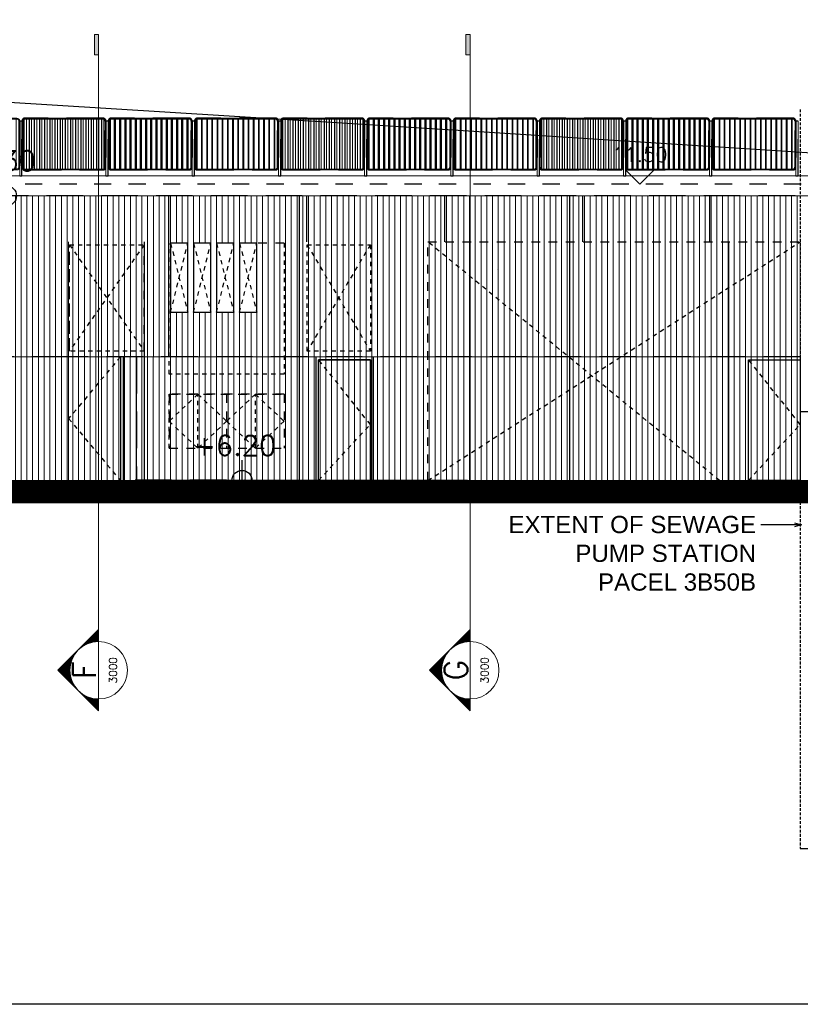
# Model space of a CAD drawing. Header units: millimetres. Extents: x 113048 to 489828, y -130780 to 23393.
# Tile 2 of 98: x 127234 to 140811, y -130780 to -113657. Entities that reach past the tile are written whole.
import ezdxf
from ezdxf.enums import TextEntityAlignment as Align

# ---------------------------------------------------------------- set-up
doc = ezdxf.new("R2010")
doc.units = ezdxf.units.MM
doc.header["$LTSCALE"] = 100
for name, pattern in [('CONTINOUS', [0]), ('Dash', [6, 3, -3]), ('Hidden', [9.525, 6.35, -3.175]), ('HIDDENX2', [0.75, 0.5, -0.25])]:
    doc.linetypes.add(name, pattern=pattern)
for name, color, linetype in [('+C-160', 160, 'Hidden'), ('DLN040__', 7, 'Continuous'), ('DLN210__', 7, 'Continuous'), ('DLN240__', 1, 'Continuous'), ('DLN280__', 3, 'Continuous'), ('DLN910__', 3, 'Continuous'), ('DLN980__', 1, 'Continuous'), ('EXTDIM', 1, 'Continuous'), ('HCL246', 1, 'Continuous'), ('LEVEL', 7, 'Continuous'), ('S_Dim', 1, 'Continuous')]:
    doc.layers.add(name, color=color, linetype=linetype)
for name, color, linetype, lineweight in [('A-215-M_CURT_PANEL', 51, 'Continuous', 9), ('A-WALL', 2, 'Continuous', 9), ('Lourve', 1, 'Continuous', 0), ('MARK', 7, 'Continuous', 0), ('Metal Railing', 251, 'Continuous', 9), ('Vertical Fin', 7, 'Continuous', 9)]:
    doc.layers.add(name, color=color, linetype=linetype, lineweight=lineweight)
doc.styles.add('romans', font='romans.shx')
doc.styles.add('Swis721tBT', font='swissl.ttf')
doc.styles.add('SWISS MD BT', font='swiss.ttf')
doc.dimstyles.new('INTDIM', dxfattribs={"dimtxt": 200, "dimasz": 125, "dimexe": 100, "dimexo": 150, "dimgap": 80, "dimtad": 1, "dimdec": 0, "dimzin": 9, "dimdsep": 46, "dimtxsty": 'Swis721tBT', "dimblk": 'OPEN30', "dimcen": -125, "dimclrd": 256, "dimclre": 256, "dimclrt": 2, "dimaunit": 1, "dimadec": 1, "dimazin": 0, "dimtfac": 0.444444, "dimtdec": 0, "dimtix": 1, "dimtmove": 2, "dimatfit": 3, "dimldrblk": 'OPEN30', "dimfxl": 0, "dimtolj": 1, "dimlwd": -1, "dimlwe": -1, "dimarcsym": 0})

# ---------------------------------------------------------------- blocks, each defined once
blk = doc.blocks.new('_Open30')
at = {"color": 0, "linetype": 'ByBlock', "lineweight": -2}
for p, q in [((-1, 0.27), (0, 0)), ((0, 0), (-1, -0.27)), ((0, 0), (-1, 0))]:
    blk.add_line(p, q, dxfattribs=at)
blk = doc.blocks.new('ELEX')
at = {"layer": 'LEVEL'}
for p, q in [((0, 0.5), (0, -0.5)), ((0.5, 0), (-0.5, 0))]:
    blk.add_line(p, q, dxfattribs=at)
blk.add_circle((0, 0), 0.25, dxfattribs=at)
at = {"layer": 'LEVEL', "style": 'romans'}
blk.add_attdef('ELEX', (0.257, 0.354), '', height=0.5, dxfattribs=at)
blk = doc.blocks.new('ELSECT')
at = {"layer": 'LEVEL'}
for p, q in [((-0.5, 0.5), (0, 0)), ((0.5, 0.5), (-0.5, 0.5)), ((0, 0), (0.5, 0.5))]:
    blk.add_line(p, q, dxfattribs=at)
at = {"layer": 'LEVEL', "style": 'romans'}
blk.add_attdef('ELSECT', text='', height=1, dxfattribs=at).set_placement((0, 1), align=Align.CENTER)
blk = doc.blocks.new('L1500 Metal Railing')
h = blk.add_hatch()
h.set_pattern_fill('_USER', color=256, scale=90, angle=228.6498, pattern_type=0)
h.set_pattern_definition([(90, (2e-07, 885), (-90, -1e-14), [])])
edge = h.paths.add_edge_path()
edge.add_line((-680, 15), (680, 15))
edge.add_arc((680, 50), 35, 270, 360)
edge.add_line((715, 50), (715, 850))
edge.add_arc((680, 850), 35, 360, 450)
edge.add_line((680, 885), (-680, 885))
edge.add_arc((-680, 850), 35, 450, 540)
edge.add_line((-715, 850), (-715, 50))
edge.add_arc((-680, 50), 35, 180, 270)
for points in [[(-680, 0), (680, 0, 0.414214), (730, 50), (730, 850, 0.414214), (680, 900), (-680, 900, 0.414214), (-730, 850), (-730, 50, 0.414214)], [(-680, 15), (680, 15, 0.414214), (715, 50), (715, 850, 0.414214), (680, 885), (-680, 885, 0.414214), (-715, 850), (-715, 50, 0.414214)]]:
    blk.add_lwpolyline(points, format="xyb", close=True)
for points in [[(-770, -100), (-730, -100), (-730, 850), (-770, 850)], [(730, -100), (770, -100), (770, 850), (730, 850)]]:
    blk.add_lwpolyline(points, close=True)
blk = doc.blocks.new('A$C713849A3')
at = {"layer": '+C-160'}
h = blk.add_hatch(dxfattribs=at)
h.set_pattern_fill('_USER', color=256, scale=90, angle=228.6498, pattern_type=0)
h.set_pattern_definition([(90, (-130176.795, -17605.06), (-90, -1e-14), [])])
edge = h.paths.add_edge_path()
edge.add_line((-130857, -18475), (-129497, -18475))
edge.add_arc((-129497, -18440), 35, 270, 360)
edge.add_line((-129462, -18440), (-129462, -17640))
edge.add_arc((-129497, -17640), 35, 360, 450)
edge.add_line((-129497, -17605), (-130857, -17605))
edge.add_arc((-130857, -17640), 35, 450, 540)
edge.add_line((-130892, -17640), (-130892, -18440))
edge.add_arc((-130857, -18440), 35, 180, 270)
h = blk.add_hatch(dxfattribs=at)
h.set_pattern_fill('_USER', color=256, scale=90, angle=228.6498, pattern_type=0)
h.set_pattern_definition([(90, (-128676.795, -17605.06), (-90, -1e-14), [])])
edge = h.paths.add_edge_path()
edge.add_line((-129357, -18475), (-127997, -18475))
edge.add_arc((-127997, -18440), 35, 270, 360)
edge.add_line((-127962, -18440), (-127962, -17640))
edge.add_arc((-127997, -17640), 35, 360, 450)
edge.add_line((-127997, -17605), (-129357, -17605))
edge.add_arc((-129357, -17640), 35, 450, 540)
edge.add_line((-129392, -17640), (-129392, -18440))
edge.add_arc((-129357, -18440), 35, 180, 270)
h = blk.add_hatch(dxfattribs=at)
h.set_pattern_fill('_USER', color=256, scale=90, angle=228.6498, pattern_type=0)
h.set_pattern_definition([(90, (-127176.795, -17605.06), (-90, -1e-14), [])])
edge = h.paths.add_edge_path()
edge.add_line((-127857, -18475), (-126497, -18475))
edge.add_arc((-126497, -18440), 35, 270, 360)
edge.add_line((-126462, -18440), (-126462, -17640))
edge.add_arc((-126497, -17640), 35, 360, 450)
edge.add_line((-126497, -17605), (-127857, -17605))
edge.add_arc((-127857, -17640), 35, 450, 540)
edge.add_line((-127892, -17640), (-127892, -18440))
edge.add_arc((-127857, -18440), 35, 180, 270)
h = blk.add_hatch(dxfattribs=at)
h.set_pattern_fill('_USER', color=256, scale=90, angle=228.6498, pattern_type=0)
h.set_pattern_definition([(90, (-125676.795, -17605.06), (-90, -1e-14), [])])
edge = h.paths.add_edge_path()
edge.add_line((-126357, -18475), (-124997, -18475))
edge.add_arc((-124997, -18440), 35, 270, 360)
edge.add_line((-124962, -18440), (-124962, -17640))
edge.add_arc((-124997, -17640), 35, 360, 450)
edge.add_line((-124997, -17605), (-126357, -17605))
edge.add_arc((-126357, -17640), 35, 450, 540)
edge.add_line((-126392, -17640), (-126392, -18440))
edge.add_arc((-126357, -18440), 35, 180, 270)
h = blk.add_hatch(dxfattribs=at)
h.set_pattern_fill('_USER', color=256, scale=90, angle=228.6498, pattern_type=0)
h.set_pattern_definition([(90, (-124176.795, -17605.06), (-90, -1e-14), [])])
edge = h.paths.add_edge_path()
edge.add_line((-124857, -18475), (-123497, -18475))
edge.add_arc((-123497, -18440), 35, 270, 360)
edge.add_line((-123462, -18440), (-123462, -17640))
edge.add_arc((-123497, -17640), 35, 360, 450)
edge.add_line((-123497, -17605), (-124857, -17605))
edge.add_arc((-124857, -17640), 35, 450, 540)
edge.add_line((-124892, -17640), (-124892, -18440))
edge.add_arc((-124857, -18440), 35, 180, 270)
h = blk.add_hatch(dxfattribs=at)
h.set_pattern_fill('_USER', color=256, scale=90, angle=228.6498, pattern_type=0)
h.set_pattern_definition([(90, (-122676.795, -17605.06), (-90, -1e-14), [])])
edge = h.paths.add_edge_path()
edge.add_line((-123357, -18475), (-121997, -18475))
edge.add_arc((-121997, -18440), 35, 270, 360)
edge.add_line((-121962, -18440), (-121962, -17640))
edge.add_arc((-121997, -17640), 35, 360, 450)
edge.add_line((-121997, -17605), (-123357, -17605))
edge.add_arc((-123357, -17640), 35, 450, 540)
edge.add_line((-123392, -17640), (-123392, -18440))
edge.add_arc((-123357, -18440), 35, 180, 270)
h = blk.add_hatch(dxfattribs=at)
h.set_pattern_fill('_USER', color=256, scale=90, angle=228.6498, pattern_type=0)
h.set_pattern_definition([(90, (-121176.795, -17605.06), (-90, -1e-14), [])])
edge = h.paths.add_edge_path()
edge.add_line((-121857, -18475), (-120497, -18475))
edge.add_arc((-120497, -18440), 35, 270, 360)
edge.add_line((-120462, -18440), (-120462, -17640))
edge.add_arc((-120497, -17640), 35, 360, 450)
edge.add_line((-120497, -17605), (-121857, -17605))
edge.add_arc((-121857, -17640), 35, 450, 540)
edge.add_line((-121892, -17640), (-121892, -18440))
edge.add_arc((-121857, -18440), 35, 180, 270)
h = blk.add_hatch(dxfattribs=at)
h.set_pattern_fill('_USER', color=256, scale=90, angle=228.6498, pattern_type=0)
h.set_pattern_definition([(90, (-119676.795, -17605.06), (-90, -1e-14), [])])
edge = h.paths.add_edge_path()
edge.add_line((-120357, -18475), (-118997, -18475))
edge.add_arc((-118997, -18440), 35, 270, 360)
edge.add_line((-118962, -18440), (-118962, -17640))
edge.add_arc((-118997, -17640), 35, 360, 450)
edge.add_line((-118997, -17605), (-120357, -17605))
edge.add_arc((-120357, -17640), 35, 450, 540)
edge.add_line((-120392, -17640), (-120392, -18440))
edge.add_arc((-120357, -18440), 35, 180, 270)
h = blk.add_hatch(dxfattribs=at)
h.set_pattern_fill('_USER', color=256, scale=90, angle=228.6498, pattern_type=0)
h.set_pattern_definition([(90, (-118176.795, -17605.06), (-90, -1e-14), [])])
edge = h.paths.add_edge_path()
edge.add_line((-118857, -18475), (-117497, -18475))
edge.add_arc((-117497, -18440), 35, 270, 360)
edge.add_line((-117462, -18440), (-117462, -17640))
edge.add_arc((-117497, -17640), 35, 360, 450)
edge.add_line((-117497, -17605), (-118857, -17605))
edge.add_arc((-118857, -17640), 35, 450, 540)
edge.add_line((-118892, -17640), (-118892, -18440))
edge.add_arc((-118857, -18440), 35, 180, 270)
for p, q in [((-79361, -18940, -1), (-136982, -18940, -1)), ((-126086, -18940, 0), (-126086, -23890, 0)), ((-121386, -18940, 0), (-121386, -23890, 0)), ((-130098, -19740, 0), (-130098, -19740, 0)), ((-122635, -20215, -1), (-122635, -20215, -1)), ((-130098, -21740, -1), (-136983, -21740, -1)), ((-117371, -21740, 0), (-130098, -21740, 0)), ((-128916, -21740, -1), (-128916, -23888, -1)), ((-125797, -21740, 0), (-125797, -23890, 0)), ((-124797, -21740, 0), (-124797, -23890, 0)), ((-117371, -21739, 0), (-117371, -23890, 0)), ((-125747, -21790, 0), (-124847, -21790, 0)), ((-124847, -21790, 0), (-124847, -23890, 0)), ((-124847, -23890, 0), (-124847, -21790, 0)), ((-117371, -22691, 0), (-101958, -22691, -1)), ((-128940, -23878, -1), (-123214, -23890, -1)), ((-124911, -23890, -1), (-127589, -23890, -1)), ((-124690, -23890, -1), (-124694, -23890, -1)), ((-123443, -23890, -1), (-123443, -23890, -1))]:
    blk.add_line(p, q, dxfattribs=at)
at = {"layer": '+C-160', "ltscale": 0.05}
for p, q in [((-128358, -18940, -1), (-128358, -21740, 0)), ((-125958, -18940, -1), (-125958, -19740, -1)), ((-123558, -18940, -1), (-123558, -19740, -1)), ((-121158, -18940, -1), (-121158, -19740, -1)), ((-118948, -18940, 1), (-118948, -19740, 1))]:
    blk.add_line(p, q, dxfattribs=at)
at = {"layer": '+C-160', "elevation": -1}
for points in [[(-130857, -18490), (-129497, -18490, 0.414214), (-129447, -18440), (-129447, -17640, 0.414214), (-129497, -17590), (-130857, -17590, 0.414214), (-130907, -17640), (-130907, -18440, 0.414214)], [(-130857, -18475), (-129497, -18475, 0.414214), (-129462, -18440), (-129462, -17640, 0.414214), (-129497, -17605), (-130857, -17605, 0.414214), (-130892, -17640), (-130892, -18440, 0.414214)], [(-129357, -18490), (-127997, -18490, 0.414214), (-127947, -18440), (-127947, -17640, 0.414214), (-127997, -17590), (-129357, -17590, 0.414214), (-129407, -17640), (-129407, -18440, 0.414214)], [(-129357, -18475), (-127997, -18475, 0.414214), (-127962, -18440), (-127962, -17640, 0.414214), (-127997, -17605), (-129357, -17605, 0.414214), (-129392, -17640), (-129392, -18440, 0.414214)], [(-127857, -18490), (-126497, -18490, 0.414214), (-126447, -18440), (-126447, -17640, 0.414214), (-126497, -17590), (-127857, -17590, 0.414214), (-127907, -17640), (-127907, -18440, 0.414214)], [(-127857, -18475), (-126497, -18475, 0.414214), (-126462, -18440), (-126462, -17640, 0.414214), (-126497, -17605), (-127857, -17605, 0.414214), (-127892, -17640), (-127892, -18440, 0.414214)], [(-126357, -18490), (-124997, -18490, 0.414214), (-124947, -18440), (-124947, -17640, 0.414214), (-124997, -17590), (-126357, -17590, 0.414214), (-126407, -17640), (-126407, -18440, 0.414214)], [(-126357, -18475), (-124997, -18475, 0.414214), (-124962, -18440), (-124962, -17640, 0.414214), (-124997, -17605), (-126357, -17605, 0.414214), (-126392, -17640), (-126392, -18440, 0.414214)], [(-124857, -18490), (-123497, -18490, 0.414214), (-123447, -18440), (-123447, -17640, 0.414214), (-123497, -17590), (-124857, -17590, 0.414214), (-124907, -17640), (-124907, -18440, 0.414214)], [(-124857, -18475), (-123497, -18475, 0.414214), (-123462, -18440), (-123462, -17640, 0.414214), (-123497, -17605), (-124857, -17605, 0.414214), (-124892, -17640), (-124892, -18440, 0.414214)], [(-123357, -18490), (-121997, -18490, 0.414214), (-121947, -18440), (-121947, -17640, 0.414214), (-121997, -17590), (-123357, -17590, 0.414214), (-123407, -17640), (-123407, -18440, 0.414214)], [(-123357, -18475), (-121997, -18475, 0.414214), (-121962, -18440), (-121962, -17640, 0.414214), (-121997, -17605), (-123357, -17605, 0.414214), (-123392, -17640), (-123392, -18440, 0.414214)], [(-121857, -18490), (-120497, -18490, 0.414214), (-120447, -18440), (-120447, -17640, 0.414214), (-120497, -17590), (-121857, -17590, 0.414214), (-121907, -17640), (-121907, -18440, 0.414214)], [(-121857, -18475), (-120497, -18475, 0.414214), (-120462, -18440), (-120462, -17640, 0.414214), (-120497, -17605), (-121857, -17605, 0.414214), (-121892, -17640), (-121892, -18440, 0.414214)], [(-120357, -18490), (-118997, -18490, 0.414214), (-118947, -18440), (-118947, -17640, 0.414214), (-118997, -17590), (-120357, -17590, 0.414214), (-120407, -17640), (-120407, -18440, 0.414214)], [(-120357, -18475), (-118997, -18475, 0.414214), (-118962, -18440), (-118962, -17640, 0.414214), (-118997, -17605), (-120357, -17605, 0.414214), (-120392, -17640), (-120392, -18440, 0.414214)], [(-118857, -18490), (-117497, -18490, 0.414214), (-117447, -18440), (-117447, -17640, 0.414214), (-117497, -17590), (-118857, -17590, 0.414214), (-118907, -17640), (-118907, -18440, 0.414214)], [(-118857, -18475), (-117497, -18475, 0.414214), (-117462, -18440), (-117462, -17640, 0.414214), (-117497, -17605), (-118857, -17605, 0.414214), (-118892, -17640), (-118892, -18440, 0.414214)]]:
    blk.add_lwpolyline(points, format="xyb", close=True, dxfattribs=at)
at = {"layer": '+C-160'}
for points, elevation in [([(-130947, -18590), (-130907, -18590), (-130907, -17640), (-130947, -17640)], -1), ([(-130947, -18590), (-130907, -18590), (-130907, -17640), (-130947, -17640)], -1), ([(-129447, -18590), (-129407, -18590), (-129407, -17640), (-129447, -17640)], -1), ([(-129447, -18590), (-129407, -18590), (-129407, -17640), (-129447, -17640)], -1), ([(-127947, -18590), (-127907, -18590), (-127907, -17640), (-127947, -17640)], -1), ([(-127947, -18590), (-127907, -18590), (-127907, -17640), (-127947, -17640)], -1), ([(-126447, -18590), (-126407, -18590), (-126407, -17640), (-126447, -17640)], -1), ([(-126447, -18590), (-126407, -18590), (-126407, -17640), (-126447, -17640)], -1), ([(-124947, -18590), (-124907, -18590), (-124907, -17640), (-124947, -17640)], -1), ([(-124947, -18590), (-124907, -18590), (-124907, -17640), (-124947, -17640)], -1), ([(-123447, -18590), (-123407, -18590), (-123407, -17640), (-123447, -17640)], -1), ([(-123447, -18590), (-123407, -18590), (-123407, -17640), (-123447, -17640)], -1), ([(-121947, -18590), (-121907, -18590), (-121907, -17640), (-121947, -17640)], -1), ([(-121947, -18590), (-121907, -18590), (-121907, -17640), (-121947, -17640)], -1), ([(-120447, -18590), (-120407, -18590), (-120407, -17640), (-120447, -17640)], -1), ([(-120447, -18590), (-120407, -18590), (-120407, -17640), (-120447, -17640)], -1), ([(-118947, -18590), (-118907, -18590), (-118907, -17640), (-118947, -17640)], -1), ([(-118947, -18590), (-118907, -18590), (-118907, -17640), (-118947, -17640)], -1), ([(-117447, -18590), (-117407, -18590), (-117407, -17640), (-117447, -17640)], -1), ([(-125747, -21790), (-124847, -21790), (-124847, -23890), (-125747, -23890)], 0), ([(-118271, -21790), (-117371, -21790), (-117371, -23890), (-118271, -23890)], 0)]:
    blk.add_lwpolyline(points, close=True, dxfattribs=dict(at, elevation=elevation))
for points, elevation in [([(-124847, -21790), (-125747, -21790)], 0), ([(-125698, -21790), (-125683, -21790)], 0), ([(-125648, -21790), (-125633, -21790)], 0), ([(-125598, -21790), (-125583, -21790)], 0), ([(-125548, -21790), (-125533, -21790)], 0), ([(-125498, -21790), (-125483, -21790)], 0), ([(-125448, -21790), (-125433, -21790)], 0), ([(-125398, -21790), (-125383, -21790)], 0), ([(-125348, -21790), (-125333, -21790)], 0), ([(-125298, -21790), (-125283, -21790)], 0), ([(-125248, -21790), (-125233, -21790)], 0), ([(-125198, -21790), (-125183, -21790)], 0), ([(-125148, -21790), (-125133, -21790)], 0), ([(-124997, -21790), (-124982, -21790)], 0), ([(-124947, -21790), (-124932, -21790)], 0), ([(-138000, -23890), (-20346, -23890)], -1), ([(-138000, -23890), (-20890, -23890)], -1)]:
    blk.add_lwpolyline(points, dxfattribs=dict(at, elevation=elevation))
blk = doc.blocks.new('*X199')
at = {"color": 0}
for p, q in [((56728, 54712), (57160, 54712)), ((56740, 54725), (57147, 54725)), ((56753, 54738), (57135, 54738)), ((56765, 54750), (57122, 54750)), ((56778, 54762), (57110, 54762)), ((56790, 54775), (57097, 54775)), ((56803, 54788), (57085, 54788)), ((56815, 54800), (57072, 54800)), ((56828, 54812), (57060, 54812)), ((56840, 54825), (57047, 54825)), ((56853, 54838), (57035, 54838)), ((56865, 54850), (57022, 54850)), ((56878, 54862), (57010, 54862)), ((56890, 54875), (56997, 54875)), ((56903, 54888), (56985, 54888)), ((56915, 54900), (56972, 54900)), ((56928, 54912), (56960, 54912)), ((56940, 54925), (56947, 54925)), ((56478, 54462), (56487, 54462)), ((56490, 54475), (56503, 54475)), ((56503, 54488), (56521, 54488)), ((56515, 54500), (56540, 54500)), ((56528, 54512), (56560, 54512)), ((56540, 54525), (56582, 54525)), ((56553, 54538), (56606, 54538)), ((56565, 54550), (56632, 54550)), ((56578, 54562), (56661, 54562)), ((56590, 54575), (56694, 54575)), ((56603, 54588), (56732, 54588)), ((56615, 54600), (56781, 54600)), ((56628, 54612), (56853, 54612)), ((56640, 54625), (57247, 54625)), ((56653, 54638), (57235, 54638)), ((56665, 54650), (57222, 54650)), ((56678, 54662), (57210, 54662)), ((56690, 54675), (57197, 54675)), ((56703, 54688), (57185, 54688)), ((56715, 54700), (57172, 54700)), ((57034, 54612), (57260, 54612)), ((57107, 54600), (57272, 54600)), ((57155, 54588), (57285, 54588)), ((57194, 54575), (57297, 54575)), ((57227, 54562), (57310, 54562)), ((57256, 54550), (57322, 54550)), ((57282, 54538), (57335, 54538)), ((57305, 54525), (57347, 54525)), ((57327, 54512), (57360, 54512)), ((57348, 54500), (57372, 54500)), ((57366, 54488), (57385, 54488)), ((57384, 54475), (57397, 54475)), ((57401, 54462), (57410, 54462)), ((56215, 54200), (56271, 54200)), ((56228, 54212), (56278, 54212)), ((56240, 54225), (56284, 54225)), ((56253, 54238), (56291, 54238)), ((56265, 54250), (56298, 54250)), ((56278, 54262), (56306, 54262)), ((56290, 54275), (56314, 54275)), ((56303, 54288), (56322, 54288)), ((56315, 54300), (56331, 54300)), ((56328, 54312), (56340, 54312)), ((56340, 54325), (56349, 54325)), ((56353, 54338), (56359, 54338)), ((56365, 54350), (56369, 54350)), ((56378, 54362), (56380, 54362)), ((56390, 54375), (56391, 54375)), ((56403, 54388), (56403, 54388)), ((56428, 54412), (56428, 54412)), ((56440, 54425), (56442, 54425)), ((56453, 54438), (56456, 54438)), ((56465, 54450), (56471, 54450)), ((57417, 54450), (57422, 54450)), ((57432, 54438), (57435, 54438)), ((57446, 54425), (57447, 54425)), ((57460, 54412), (57460, 54412)), ((57485, 54388), (57485, 54388)), ((57496, 54375), (57497, 54375)), ((57508, 54362), (57510, 54362)), ((57518, 54350), (57522, 54350)), ((57529, 54338), (57535, 54338)), ((57538, 54325), (57547, 54325)), ((57548, 54312), (57560, 54312)), ((57557, 54300), (57572, 54300)), ((57565, 54288), (57585, 54288)), ((57574, 54275), (57597, 54275)), ((57582, 54262), (57610, 54262)), ((57589, 54250), (57622, 54250)), ((57596, 54238), (57635, 54238)), ((57603, 54225), (57647, 54225)), ((57610, 54212), (57660, 54212)), ((57616, 54200), (57672, 54200)), ((55953, 53938), (56197, 53938)), ((55965, 53950), (56198, 53950)), ((55978, 53962), (56200, 53962)), ((55990, 53975), (56201, 53975)), ((56003, 53988), (56203, 53988)), ((56015, 54000), (56206, 54000)), ((56028, 54012), (56208, 54012)), ((56040, 54025), (56210, 54025)), ((56053, 54038), (56213, 54038)), ((56065, 54050), (56216, 54050)), ((56078, 54062), (56219, 54062)), ((56090, 54075), (56223, 54075)), ((56103, 54088), (56227, 54088)), ((56115, 54100), (56231, 54100)), ((56128, 54112), (56235, 54112)), ((56140, 54125), (56239, 54125)), ((56153, 54138), (56244, 54138)), ((56165, 54150), (56249, 54150)), ((56178, 54162), (56254, 54162)), ((56190, 54175), (56260, 54175)), ((56203, 54188), (56265, 54188)), ((57622, 54188), (57685, 54188)), ((57628, 54175), (57697, 54175)), ((57634, 54162), (57710, 54162)), ((57639, 54150), (57722, 54150)), ((57644, 54138), (57735, 54138)), ((57648, 54125), (57747, 54125)), ((57653, 54112), (57760, 54112)), ((57657, 54100), (57772, 54100)), ((57661, 54088), (57785, 54088)), ((57665, 54075), (57797, 54075)), ((57668, 54062), (57810, 54062)), ((57671, 54050), (57822, 54050)), ((57674, 54038), (57835, 54038)), ((57677, 54025), (57847, 54025)), ((57680, 54012), (57860, 54012)), ((57682, 54000), (57872, 54000)), ((57684, 53988), (57885, 53988)), ((57686, 53975), (57897, 53975)), ((57688, 53962), (57910, 53962)), ((57689, 53950), (57922, 53950)), ((57691, 53938), (57935, 53938)), ((55890, 53875), (56194, 53875)), ((55903, 53888), (56194, 53888)), ((55915, 53900), (56194, 53900)), ((55928, 53912), (56195, 53912)), ((55940, 53925), (56196, 53925)), ((57692, 53925), (57947, 53925)), ((57692, 53912), (57960, 53912)), ((57693, 53900), (57972, 53900)), ((57694, 53888), (57985, 53888)), ((57694, 53875), (57997, 53875))]:
    blk.add_line(p, q, dxfattribs=at)
blk = doc.blocks.new('SECHL')
at = {"layer": 'MARK'}
for p, q in [((-3.414, 0), (-2, 1.414)), ((-0.586, 0), (-2, 1.414)), ((-3.414, 0), (0, 0))]:
    blk.add_line(p, q, dxfattribs=at)
for start, end in [(0, 180), (180, 0)]:
    blk.add_arc((-2, 0), 1, start, end, dxfattribs=at)
at = {"layer": 'MARK', "xscale": 0.001333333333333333, "yscale": 0.001333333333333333, "zscale": 0.001333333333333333}
blk.add_blockref('*X199', (-77.925, -71.824), dxfattribs=at)
at = {"layer": 'MARK', "style": 'romans'}
for tag, height, p in [('SECHL1', 0.8, (-2, 0.5)), ('SECHL2', 0.267, (-2, -0.5))]:
    blk.add_attdef(tag, text='', height=height, dxfattribs=at).set_placement(p, align=Align.MIDDLE)

msp = doc.modelspace()

# ---------------------------------------------------------------- hatches: boundary and pattern name
at = {"layer": 'A-215-M_CURT_PANEL'}
h = msp.add_hatch(dxfattribs=at)
h.set_pattern_fill('FP_1', color=8, style=0, pattern_type=2)
h.set_pattern_definition([(90, (104858.59, -119519.77), (100, 4e-10), [])])
h.paths.add_polyline_path([(129833.5, -119519.8), (129833.5, -117545), (131358.6, -117545), (131358.6, -118745), (129858.6, -118745), (129833.5, -119519.8), (140809.5, -119519.8), (140809.5, -116719.8), (121199.2, -116719.8), (121199.2, -119519.8), (129833.5, -119519.8)])
h = msp.add_hatch(dxfattribs=at)
h.set_pattern_fill('FP_7', color=8, style=0, pattern_type=2)
h.set_pattern_definition([(90, (141858.44, -121745), (-100, -4e-10), [])])
h.paths.add_polyline_path([(129586.5, -121670), (130193.7, -121670), (130193.7, -119520), (121228.1, -119520), (121228.1, -121667.3)])
h = msp.add_hatch(dxfattribs=at)
h.set_pattern_fill('FP_1', color=8, style=0, pattern_type=2)
h.set_pattern_definition([(90, (98957.93, -121612.7), (100, 4e-10), [])])
h.paths.add_polyline_path([(130215.8, -121670), (133692.3, -121670), (133692.3, -119519.8), (131884.6, -119519.8), (130215.8, -119519.8), (130215.8, -121612.7), (130215.8, -121641.3)])
h = msp.add_hatch(dxfattribs=at)
h.set_pattern_fill('FP_7', color=8, style=0, pattern_type=2)
h.set_pattern_definition([(90, (145958.29, -121745), (-100, -4e-10), [])])
h.paths.add_polyline_path([(133686.4, -121670), (134560.7, -121670), (134560.7, -119519.8), (133660.7, -119519.8), (133660.7, -121667.3)])
h = msp.add_hatch(dxfattribs=at)
h.set_pattern_fill('FP_1', color=8, style=0, pattern_type=2)
h.set_pattern_definition([(90, (104858.59, -121612.7), (100, 4e-10), [])])
h.paths.add_polyline_path([(134541.2, -121670), (140809.5, -121670), (140809.5, -119519.8), (134541.2, -119519.8), (134541.2, -121612.7), (134541.2, -121641.3)])
at = {"layer": 'MARK'}
h = msp.add_hatch(color=256, dxfattribs=at)
h.dxf.hatch_style = 1
h.paths.add_polyline_path([(128606.7, -113915.1), (128532.8, -113915.1), (128532.8, -114269.9), (128606.7, -114269.9)])
h = msp.add_hatch(color=256, dxfattribs=at)
h.dxf.hatch_style = 1
h.paths.add_polyline_path([(135070.1, -113915.1), (134996.1, -113915.1), (134996.1, -114269.9), (135070.1, -114269.9)])

# ---------------------------------------------------------------- linework, layer by layer
at = {"elevation": 1.4}
msp.add_lwpolyline([(258181, -14804.9), (258181, -97779.7), (241181, -97779.7), (241181, -130779.7), (113047.6, -130779.7), (113047.6, -14804.9)], close=True, dxfattribs=at)
at = {"layer": 'A-215-M_CURT_PANEL', "color": 1}
msp.add_line((140809.5, -119519.8, 1.3), (128082.7, -119519.8, 1.3), dxfattribs=at)
at = {"layer": 'A-215-M_CURT_PANEL', "color": 8}
msp.add_line((129264.8, -119520), (129264.8, -121667.3), dxfattribs=at)
at = {"layer": 'A-WALL'}
msp.add_line((178819.7, -116719.8), (121199.2, -116719.8), dxfattribs=at)
at = {"layer": 'A-WALL', "color": 1}
for p, q in [((128082.7, -119519.8), (121198.4, -119519.8)), ((140809.5, -120470.2, 1.3), (156222.6, -120470.2, 0))]:
    msp.add_line(p, q, dxfattribs=at)
at = {"layer": 'DLN210__', "color": 1}
msp.add_line((133270.1, -121670), (130592.1, -121670), dxfattribs=at)
at = {"layer": 'DLN210__', "color": 1, "linetype": 'Hidden'}
msp.add_line((140809.5, -128069.8), (207719.7, -128069.8), dxfattribs=at)
at = {"layer": 'DLN240__'}
for p, q in [((132383.5, -119519.8, 1.4), (132383.5, -121669.2, 1.4)), ((132433.5, -119570, 1.4), (133333.5, -119570, 1.4)), ((133333.5, -119570, 1.4), (133333.5, -121670, 1.4)), ((133333.5, -121670, 1.4), (133333.5, -119570, 1.4)), ((133383.5, -119519.8, 1.4), (133383.5, -121669.2, 1.4)), ((133490.6, -121670, 0), (133486.9, -121670, 0))]:
    msp.add_line(p, q, dxfattribs=at)
at = {"layer": 'DLN240__', "color": 1}
msp.add_line((134738, -121670), (134738, -121670), dxfattribs=at)
at = {"layer": 'DLN240__', "elevation": 1.4}
msp.add_lwpolyline([(133333.5, -119570), (132433.5, -119570)], dxfattribs=at)
at = {"layer": 'DLN240__'}
for points, elevation in [([(132433.5, -119570), (133333.5, -119570), (133333.5, -121670), (132433.5, -121670)], 1.4), ([(139909.5, -119570), (140809.5, -119570), (140809.5, -121670), (139909.5, -121670)], 1.3)]:
    msp.add_lwpolyline(points, close=True, dxfattribs=dict(at, elevation=elevation))
at = {"layer": 'DLN240__', "color": 5, "const_width": 400}
msp.add_lwpolyline([(120180.8, -121869.2), (241181, -121869.2)], dxfattribs=at)
at = {"layer": 'DLN240__', "color": 5}
for points in [[(120180.8, -121669.2), (237835.2, -121669.2)], [(120180.8, -121669.2), (237290.8, -121669.2)]]:
    msp.add_lwpolyline(points, dxfattribs=at)
at = {"layer": 'DLN280__'}
msp.add_line((135545.7, -117995), (135545.7, -117995), dxfattribs=at)
at = {"layer": 'DLN910__', "linetype": 'HIDDENX2'}
msp.add_line((140809.5, -115217.7, 1.3), (140809.5, -128069.8, 1.3), dxfattribs=at)
at = {"layer": 'EXTDIM', "color": 1, "linetype": 'CONTINOUS', "ltscale": 0.05}
for p, q in [((129822.6, -116719.8, 0), (129822.6, -119519.8, 1.3)), ((132222.6, -116719.8, 0), (132222.6, -117520, 0)), ((134622.6, -116719.8, 0), (134622.6, -117520, 0)), ((137022.6, -116719.8, 0), (137022.6, -117520, 0)), ((139232.8, -116719.8, 2.7), (139232.8, -117520, 2.7))]:
    msp.add_line(p, q, dxfattribs=at)
at = {"layer": 'EXTDIM', "color": 7}
msp.add_line((129400.7, -117520, 1.4), (129400.7, -121669.2, 1.4), dxfattribs=at)
at = {"layer": 'EXTDIM', "color": 8}
msp.add_line((140809.5, -119518.6, 1.3), (140809.5, -121670, 1.3), dxfattribs=at)
at = {"layer": 'HCL246', "color": 2, "linetype": 'Dash'}
msp.add_line((152826.8, -116519.8), (121199.2, -116519.8), dxfattribs=at)
at = {"layer": 'HCL246', "linetype": 'Dash', "ltscale": 0.5}
for p, q in [((128098.6, -119420, 1.4), (128098.6, -117570, 1.4)), ((129400.7, -119420, 1.4), (129400.7, -117570, 1.4)), ((131833.5, -117545, 1.4), (131358.6, -117545, 1.4)), ((134334.2, -117520, 1.4), (140809.5, -117520, 1.3)), ((134334.2, -121670, 1.4), (134334.2, -117520, 1.4)), ((131833.5, -120170, 1.4), (129833.5, -120170, 1.4)), ((129833.5, -120170, 1.4), (131833.5, -120170, 1.4)), ((129833.5, -120170, 1.4), (129833.5, -121110, 1.4)), ((130833.5, -120170, 1.4), (130833.5, -121110, 1.4)), ((131833.5, -120170, 1.4), (131833.5, -121110, 1.4)), ((131833.5, -120170, 1.4), (131833.5, -121110, 1.4)), ((129833.5, -121110, 1.4), (131833.5, -121110, 1.4))]:
    msp.add_line(p, q, dxfattribs=at)
at = {"layer": 'HCL246', "linetype": 'Dash', "ltscale": 0.25}
for p, q in [((128098.6, -117570, 1.4), (129400.7, -119420, 1.4)), ((129400.7, -117570, 1.4), (128098.6, -119420, 1.4)), ((129833.5, -119820, 1.4), (129833.5, -117545, 1.4)), ((129858.6, -117545, 1.4), (130158.6, -118745, 1.4)), ((129858.6, -118745, 1.4), (130158.6, -117545, 1.4)), ((130258.6, -117545, 1.4), (130558.6, -118745, 1.4)), ((130258.6, -118745, 1.4), (130558.6, -117545, 1.4)), ((130658.6, -117545, 1.4), (130958.6, -118745, 1.4)), ((130658.6, -118745, 1.4), (130958.6, -117545, 1.4)), ((131058.6, -117545, 1.4), (131358.6, -118745, 1.4)), ((131058.6, -118745, 1.4), (131358.6, -117545, 1.4)), ((131833.5, -117545, 1.4), (131833.5, -119820, 1.4)), ((132232.9, -117570, 1.4), (133333.5, -119420, 1.4)), ((133333.5, -117570, 1.4), (132232.9, -119420, 1.4)), ((131833.5, -119820, 1.4), (129833.5, -119820, 1.4)), ((129833.5, -121110, 1.4), (129833.5, -120170, 1.4)), ((130333.5, -121110, 1.4), (130333.5, -120170, 1.4)), ((131333.5, -121110, 1.4), (131333.5, -120170, 1.4))]:
    msp.add_line(p, q, dxfattribs=at)
at = {"layer": 'HCL246'}
for p, q in [((129858.6, -117545, 1.4), (129858.6, -118745, 1.4)), ((129241.2, -121657.5, 0), (134967.1, -121670))]:
    msp.add_line(p, q, dxfattribs=at)
at = {"layer": 'HCL246', "linetype": 'CONTINOUS', "ltscale": 0.25}
for p, q in [((128985, -119520, 1.4), (128985, -121670, 1.4)), ((129034.8, -119519.8, 1.4), (129034.8, -121669.2, 1.4))]:
    msp.add_line(p, q, dxfattribs=at)
at = {"layer": 'HCL246', "color": 251, "ltscale": 0.5}
msp.add_lwpolyline([(149991.9, -116369.8), (142468.4, -116069.8), (133862.8, -115519.8), (125835.8, -115019.8), (121199.2, -114499)], dxfattribs=at)
at = {"layer": 'HCL246', "linetype": 'Dash', "ltscale": 0.25, "elevation": 1.4}
for points in [[(128098.6, -117570), (129400.7, -117570), (129400.7, -119420), (128098.6, -119420)], [(132232.9, -117570), (133333.5, -117570), (133333.5, -119420), (132232.9, -119420)]]:
    msp.add_lwpolyline(points, close=True, dxfattribs=at)
at = {"layer": 'HCL246', "elevation": 1.4}
for points in [[(129858.6, -118745), (130158.6, -118745), (130158.6, -117545), (129858.6, -117545)], [(130258.6, -118745), (130558.6, -118745), (130558.6, -117545), (130258.6, -117545)], [(130658.6, -118745), (130958.6, -118745), (130958.6, -117545), (130658.6, -117545)], [(131058.6, -118745), (131358.6, -118745), (131358.6, -117545), (131058.6, -117545)]]:
    msp.add_lwpolyline(points, close=True, dxfattribs=at)
at = {"layer": 'HCL246', "linetype": 'Dash', "ltscale": 0.25}
for points, elevation in [([(134334.2, -121670), (140809.5, -117520)], 0), ([(139407.3, -121670), (134334.2, -117520)], 0), ([(128985, -119520), (128085, -120593.6), (128985, -121670)], 1.4), ([(132433.5, -121670), (133333.5, -120695), (132433.5, -119570)], 1.4), ([(139909.5, -121670), (140809.5, -120695), (139909.5, -119570)], 1.3), ([(130333.5, -120170), (129833.5, -120640), (130333.5, -121110)], 1.4), ([(130333.5, -120170), (130833.5, -120640), (130333.5, -121110)], 1.4), ([(131333.5, -120170), (130833.5, -120640), (131333.5, -121110)], 1.4), ([(131333.5, -120170), (131833.5, -120640), (131333.5, -121110)], 1.4)]:
    msp.add_lwpolyline(points, dxfattribs=dict(at, elevation=elevation))
at = {"layer": 'Lourve', "color": 0}
for p, q in [((128082.7, -117520, 1.4), (128082.7, -117520, 1.4)), ((128082.7, -117520, 1.5), (128082.7, -121669.2, 1.4))]:
    msp.add_line(p, q, dxfattribs=at)
at = {"layer": 'Lourve', "color": 1, "elevation": 1.4}
for points in [[(132482.9, -119570), (132497.9, -119570)], [(132532.9, -119570), (132547.9, -119570)], [(132582.9, -119570), (132597.9, -119570)], [(132632.9, -119570), (132647.9, -119570)], [(132682.9, -119570), (132697.9, -119570)], [(132732.9, -119570), (132747.9, -119570)], [(132782.9, -119570), (132797.9, -119570)], [(132832.9, -119570), (132847.9, -119570)], [(132882.9, -119570), (132897.9, -119570)], [(132932.9, -119570), (132947.9, -119570)], [(132982.9, -119570), (132997.9, -119570)], [(133032.9, -119570), (133047.9, -119570)], [(133183.5, -119570), (133198.5, -119570)], [(133233.5, -119570), (133248.5, -119570)]]:
    msp.add_lwpolyline(points, dxfattribs=at)
at = {"layer": 'MARK'}
for p, q in [((128606.7, -124263), (128606.7, -113915.1)), ((135070.1, -124263), (135070.1, -113915.1))]:
    msp.add_line(p, q, dxfattribs=at)
for points in [[(128606.7, -113915.1), (128532.8, -113915.1), (128532.8, -114269.9), (128606.7, -114269.9)], [(135070.1, -113915.1), (134996.1, -113915.1), (134996.1, -114269.9), (135070.1, -114269.9)]]:
    msp.add_lwpolyline(points, close=True, dxfattribs=at)
at = {"layer": 'Metal Railing'}
msp.add_line((168823.2, -116369.8), (121199.2, -116369.8), dxfattribs=at)
at = {"layer": 'S_Dim', "linetype": 'ByBlock'}
for p, q in [((132094.7, -116719.8, 1.3), (132094.7, -121669.2, 1.3)), ((136794.7, -116719.8, 1.3), (136794.7, -121669.2, 1.3))]:
    msp.add_line(p, q, dxfattribs=at)
at = {"layer": 'Vertical Fin', "linetype": 'ByBlock'}
for p, q in [((139569.7, -117520, 1.4), (139569.7, -121670, 1.4)), ((140809.5, -117520, 1.3), (140809.5, -121670, 1.3))]:
    msp.add_line(p, q, dxfattribs=at)
at = {"layer": 'Vertical Fin', "color": 1, "linetype": 'ByBlock'}
for p, q in [((128998.6, -119520, 1.4), (128098.6, -119520, 1.4)), ((132433.5, -119570, 1.4), (133302.6, -119570, 1.4)), ((140809.5, -121670, 1.3), (129241.2, -121657.5, 0))]:
    msp.add_line(p, q, dxfattribs=at)

# ---------------------------------------------------------------- block references
at = {"layer": '+C-160'}
msp.add_blockref('A$C713849A3', (258181, -97779.7, 1.4), dxfattribs=at)
at = {"layer": 'LEVEL'}
ref = msp.add_blockref('ELSECT', (138021.1, -116519.8), dxfattribs=dict(at, xscale=500.0000000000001, yscale=500.0000000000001, zscale=500.0000000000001))
ref.add_attrib('ELSECT', '11.50', dxfattribs={"height": 250, "rotation": 0, "style": 'romans'}).set_placement((138021.1, -116127.4), align=Align.CENTER)
ref = msp.add_blockref('ELEX', (127003.5, -116719.8), dxfattribs=dict(at, xscale=699.9999999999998, yscale=699.9999999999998, zscale=699.9999999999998))
ref.add_attrib('ELEX', '+11.30', (125774.2, -116287.4), dxfattribs={"height": 350, "rotation": 360, "style": 'romans'})
ref = msp.add_blockref('ELEX', (131100.2, -121669.2), dxfattribs=dict(at, xscale=699.9999999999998, yscale=699.9999999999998, zscale=699.9999999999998))
ref.add_attrib('ELEX', '+6.20', (130255.6, -121236.9), dxfattribs={"height": 350, "rotation": 360, "style": 'romans'})
at = {"layer": 'MARK', "xscale": 500, "yscale": 500, "zscale": 500, "rotation": 90}
for p, values in [((128606.7, -123970.1), {'SECHL1': 'F', 'SECHL2': '3000'}), ((135070.1, -123970.1), {'SECHL1': 'G', 'SECHL2': '3000'})]:
    msp.add_blockref('SECHL', p, dxfattribs=at).add_auto_attribs(values)
at = {"layer": 'Metal Railing'}
for p in [(126504.2, -116269.8), (128004.2, -116269.8), (129504.2, -116269.8), (131004.2, -116269.8), (132504.2, -116269.8), (134004.2, -116269.8), (135504.2, -116269.8), (137004.2, -116269.8), (138504.2, -116269.8), (140004.2, -116269.8)]:
    msp.add_blockref('L1500 Metal Railing', p, dxfattribs=at)

# ---------------------------------------------------------------- texts
at = {"layer": 'DLN040__', "insert": (140041.4, -122285.7, 1.4), "char_height": 300, "width": 7688.269, "attachment_point": 3, "rotation": 0, "style": 'SWISS MD BT'}
msp.add_mtext('EXTENT OF SEWAGE \\PPUMP STATION\\PPACEL 3B50B ', dxfattribs=at)

# ---------------------------------------------------------------- leaders
at = {"layer": 'DLN980__'}
msp.add_leader([(140834.5, -122439.8, 1.3), (140260.1, -122439.8, 1.3), (140124.2, -122439.8, 1.3)], dimstyle='INTDIM', override={"dimtad": 0, "dimclrd": 1}, dxfattribs=at)

doc.saveas('drawing.dxf')
